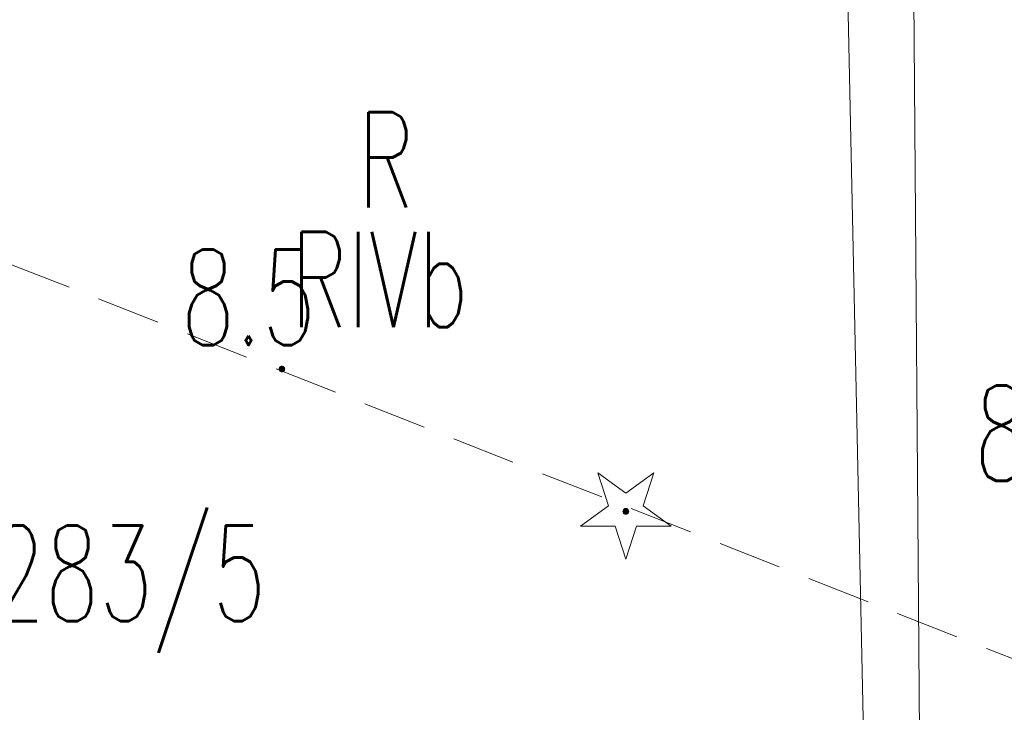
# Model space of a CAD drawing. Header units: millimetres. Extents: x -367306 to 168495, y -187323 to 82034.
# Tile 133 of 170: x 56413 to 71891, y 12026 to 22921. Entities that reach past the tile are written whole.
import ezdxf

# ---------------------------------------------------------------- set-up
doc = ezdxf.new("R2010")
doc.units = ezdxf.units.MM
doc.header["$MEASUREMENT"] = 0
doc.linetypes.add('L_0_04', pattern=[1500, 1000, -500])
for name, color, linetype, lineweight in [('Nowe_0_Nr_pióra__9', 7, 'Continuous', 13), ('Nowe_EGDE_O_Nr_pióra__8', 7, 'Continuous', 13), ('Nowe_EGKK_O_Nr_pióra__8', 7, 'Continuous', 13), ('Nowe_EGUG_O_Nr_pióra__8', 7, 'Continuous', 13), ('Nowe_OTRN_Nr_pióra__7', 7, 'Continuous', 13), ('Nowe_OTRN_Nr_pióra__8', 7, 'Continuous', 13), ('Nowe_OTRN_Nr_pióra__9', 7, 'Continuous', 13), ('Nowe_OTRN_O_Nr_pióra__8', 7, 'Continuous', 13), ('Nowe_OTZG_Nr_pióra__8', 7, 'Continuous', 13), ('Nowe_OTZG_Nr_pióra__9', 7, 'Continuous', 13), ('Nowe_SUEP_Nr_pióra__9', 7, 'Continuous', 13), ('Nowe_SUGP_Nr_pióra__9', 7, 'Continuous', 13)]:
    doc.layers.add(name, color=color, linetype=linetype, lineweight=lineweight)
doc.layers.add('Nowe_OTZG_Nr_pióra__94', color=7, linetype='Continuous', lineweight=13, true_color=0xe4ad2c)
doc.styles.add('STYL_AUTOMATYCZNY_3', font='Simplex.shx')

msp = doc.modelspace()

# ---------------------------------------------------------------- hatches: boundary and pattern name
at = {"layer": 'Nowe_OTRN_Nr_pióra__7', "linetype": 'Continuous', "lineweight": 13}
msp.add_hatch(color=7, dxfattribs=at).paths.add_polyline_path([(60489.7, 17425.9), (60491.3, 17414.3), (60495.8, 17403.4), (60502.9, 17394.1), (60512.2, 17386.9), (60523.1, 17382.4), (60534.7, 17380.9), (60546.4, 17382.4), (60557.2, 17386.9), (60566.5, 17394.1), (60573.7, 17403.4), (60578.2, 17414.3), (60579.7, 17425.9), (60578.2, 17437.6), (60573.7, 17448.4), (60566.5, 17457.7), (60557.2, 17464.9), (60546.4, 17469.4), (60534.7, 17470.9), (60523.1, 17469.4), (60512.2, 17464.9), (60502.9, 17457.7), (60495.8, 17448.4), (60491.3, 17437.6)])
at = {"layer": 'Nowe_OTZG_Nr_pióra__94', "linetype": 'Continuous', "lineweight": 13, "true_color": 0xe4ad2c}
msp.add_hatch(color=42, dxfattribs=at).paths.add_polyline_path([(65941.6, 15142), (65955.5, 15144.2), (65968.1, 15150.6), (65978, 15160.5), (65984.4, 15173.1), (65986.6, 15187), (65984.4, 15200.9), (65978, 15213.4), (65968.1, 15223.4), (65955.5, 15229.8), (65941.6, 15232), (65927.7, 15229.8), (65915.2, 15223.4), (65905.2, 15213.4), (65898.8, 15200.9), (65896.6, 15187), (65898.8, 15173.1), (65905.2, 15160.5), (65915.2, 15150.6), (65927.7, 15144.2)])

# ---------------------------------------------------------------- linework, layer by layer
at = {"layer": 'Nowe_0_Nr_pióra__9', "color": 7, "linetype": 'L_0_04', "lineweight": 13}
msp.add_lwpolyline([(-54175.8, -16615), (-36542.5, 13691.6), (-32491.5, 24497.6), (-41006.9, 52709.3), (-354.8, 78621.1), (4924.1, 35501.4), (-2954.1, 7738.8), (31962.3, -8247.3), (46488.5, 22925.7), (96328.3, 3296.1), (84395.1, -59501.6), (78496.2, -91288.2), (63259, -147476.2), (43808.2, -176834.2), (-26519.8, -152286.8), (-79150.4, -133916.5), (-87259.9, -85957.4)], close=True, dxfattribs=at)
at = {"layer": 'Nowe_OTRN_Nr_pióra__8', "color": 7, "linetype": 'Continuous', "lineweight": 13}
for p, q in [((60489.7, 17425.9), (60489.8, 17425.9)), ((60491.3, 17437.6), (60491.3, 17437.6)), ((60491.3, 17414.3), (60491.3, 17414.3)), ((60495.8, 17448.4), (60495.8, 17448.4)), ((60495.8, 17403.4), (60495.8, 17403.4)), ((60502.9, 17457.7), (60503, 17457.7)), ((60502.9, 17394.1), (60503, 17394.1)), ((60512.2, 17464.9), (60512.3, 17464.9)), ((60512.2, 17386.9), (60512.3, 17386.9)), ((60523.1, 17469.4), (60523.1, 17469.4)), ((60523.1, 17382.4), (60523.1, 17382.4)), ((60534.7, 17470.9), (60534.8, 17470.9)), ((60534.7, 17380.9), (60534.8, 17380.9)), ((60546.4, 17469.4), (60546.4, 17469.4)), ((60546.4, 17382.4), (60546.4, 17382.4)), ((60557.2, 17464.9), (60557.3, 17464.9)), ((60557.2, 17386.9), (60557.3, 17386.9)), ((60566.5, 17457.7), (60566.6, 17457.7)), ((60566.5, 17394.1), (60566.6, 17394.1)), ((60573.7, 17448.4), (60573.7, 17448.4)), ((60573.7, 17403.4), (60573.7, 17403.4)), ((60578.2, 17437.6), (60578.2, 17437.6)), ((60578.2, 17414.3), (60578.2, 17414.3)), ((60579.7, 17425.9), (60579.8, 17425.9))]:
    msp.add_line(p, q, dxfattribs=at)
at = {"layer": 'Nowe_OTRN_Nr_pióra__9', "color": 7, "linetype": 'Continuous', "lineweight": 13, "flags": 128}
msp.add_lwpolyline([(60489.7, 17425.9), (60491.3, 17414.3), (60495.8, 17403.4), (60502.9, 17394.1), (60512.2, 17386.9), (60523.1, 17382.4), (60534.7, 17380.9), (60546.4, 17382.4), (60557.2, 17386.9), (60566.5, 17394.1), (60573.7, 17403.4), (60578.2, 17414.3), (60579.7, 17425.9), (60578.2, 17437.6), (60573.7, 17448.4), (60566.5, 17457.7), (60557.2, 17464.9), (60546.4, 17469.4), (60534.7, 17470.9), (60523.1, 17469.4), (60512.2, 17464.9), (60502.9, 17457.7), (60495.8, 17448.4), (60491.3, 17437.6)], close=True, dxfattribs=at)
at = {"layer": 'Nowe_OTZG_Nr_pióra__8', "color": 7, "linetype": 'Continuous', "lineweight": 13}
for p, q in [((65500.8, 15793.8), (65500.8, 15793.8)), ((66382.5, 15793.8), (66382.5, 15793.8)), ((65941.6, 15473.5), (65941.7, 15473.5)), ((65669.1, 15275.5), (65669.2, 15275.5)), ((65896.6, 15187), (65896.7, 15187)), ((65898.8, 15200.9), (65898.9, 15200.9)), ((65898.8, 15173.1), (65898.9, 15173.1)), ((65905.2, 15213.4), (65905.3, 15213.4)), ((65915.2, 15223.4), (65915.2, 15223.4)), ((65927.7, 15229.8), (65927.8, 15229.8)), ((65941.6, 15232), (65941.7, 15232)), ((65955.5, 15229.8), (65955.6, 15229.8)), ((65968.1, 15223.4), (65968.1, 15223.4)), ((65978, 15213.4), (65978.1, 15213.4)), ((65984.4, 15200.9), (65984.5, 15200.9)), ((65984.4, 15173.1), (65984.5, 15173.1)), ((65986.6, 15187), (65986.7, 15187)), ((66214.1, 15275.5), (66214.1, 15275.5)), ((65905.2, 15160.5), (65905.3, 15160.5)), ((65915.2, 15150.6), (65915.2, 15150.6)), ((65927.7, 15144.2), (65927.8, 15144.2)), ((65941.6, 15142), (65941.7, 15142)), ((65955.5, 15144.2), (65955.6, 15144.2)), ((65968.1, 15150.6), (65968.1, 15150.6)), ((65978, 15160.5), (65978.1, 15160.5)), ((65228.3, 14955.2), (65228.3, 14955.2)), ((65773.2, 14955.2), (65773.3, 14955.2)), ((66110, 14955.2), (66110.1, 14955.2)), ((66655, 14955.2), (66655, 14955.2)), ((65941.6, 14436.9), (65941.7, 14436.9))]:
    msp.add_line(p, q, dxfattribs=at)
at = {"layer": 'Nowe_OTZG_Nr_pióra__9', "color": 7, "linetype": 'Continuous', "lineweight": 13, "flags": 128}
for points in [[(66214.1, 15275.5), (66655, 14955.2), (66110, 14955.2), (65941.6, 14436.9), (65773.2, 14955.2), (65228.3, 14955.2), (65669.1, 15275.5), (65500.8, 15793.8), (65941.6, 15473.5), (66382.5, 15793.8)], [(65941.6, 15142), (65955.5, 15144.2), (65968.1, 15150.6), (65978, 15160.5), (65984.4, 15173.1), (65986.6, 15187), (65984.4, 15200.9), (65978, 15213.4), (65968.1, 15223.4), (65955.5, 15229.8), (65941.6, 15232), (65927.7, 15229.8), (65915.2, 15223.4), (65905.2, 15213.4), (65898.8, 15200.9), (65896.6, 15187), (65898.8, 15173.1), (65905.2, 15160.5), (65915.2, 15150.6), (65927.7, 15144.2)]]:
    msp.add_lwpolyline(points, close=True, dxfattribs=at)
at = {"layer": 'Nowe_SUEP_Nr_pióra__9', "color": 7, "linetype": 'Continuous', "lineweight": 13, "flags": 128}
msp.add_lwpolyline([(62920.2, 48206.4), (62831.6, 47947), (64461.6, 46657), (69081.6, 39547), (69851.6, 3557), (70051.6, -5533), (64801.6, -60783), (61861.6, -74133), (55161.6, -100453), (52561.6, -111263), (44341.6, -132743), (40451.6, -140733), (22601.6, -168733), (12586.7, -181399.8)], dxfattribs=at)
msp.add_lwpolyline([(62920.2, 48206.4), (62831.6, 47947), (64461.6, 46657), (69081.6, 39547), (69851.6, 3557), (70051.6, -5533), (64801.6, -60783), (61861.6, -74133), (55161.6, -100453), (52561.6, -111263), (44341.6, -132743), (40451.6, -140733), (22601.6, -168733), (12586.7, -181399.8)], dxfattribs=at)
at = {"layer": 'Nowe_SUGP_Nr_pióra__9', "color": 7, "linetype": 'Continuous', "lineweight": 13, "flags": 128}
msp.add_lwpolyline([(66511.6, 45387), (65451.6, 41947), (70441.6, 26607), (70591.6, 7417), (70271.6, -4513), (71051.6, -23613), (70711.6, -28373), (68611.6, -31223), (63031.6, -57593), (61161.6, -63813), (37631.6, -131683), (30361.6, -143053), (18781.6, -160973), (25371.6, -165403), (32631.6, -170383), (34091.6, -171413), (25221.5, -183584.5)], dxfattribs=at)

# ---------------------------------------------------------------- texts
at = {"layer": 'Nowe_EGDE_O_Nr_pióra__8', "color": 7, "linetype": 'Continuous', "lineweight": 13, "insert": (55963.4, 12962.1), "char_height": 1500, "attachment_point": 7, "style": 'STYL_AUTOMATYCZNY_3'}
msp.add_mtext('\\A1;{\\W0.660000x;\\pql;\\FSimplex.shx;283/5}', dxfattribs=at)
at = {"layer": 'Nowe_EGKK_O_Nr_pióra__8', "color": 7, "linetype": 'Continuous', "lineweight": 13, "insert": (60675.7, 18081.8), "char_height": 1500, "attachment_point": 7, "style": 'STYL_AUTOMATYCZNY_3'}
msp.add_mtext('\\A1;{\\W0.660000x;\\pql;\\FSimplex.shx;RIVb}', dxfattribs=at)
at = {"layer": 'Nowe_EGUG_O_Nr_pióra__8', "color": 7, "linetype": 'Continuous', "lineweight": 13, "insert": (61724.2, 19965), "char_height": 1500, "attachment_point": 7, "style": 'STYL_AUTOMATYCZNY_3'}
msp.add_mtext('\\A1;{\\W0.660000x;\\pql;\\FSimplex.shx;R}', dxfattribs=at)
at = {"layer": 'Nowe_OTRN_O_Nr_pióra__8', "color": 7, "linetype": 'Continuous', "lineweight": 13, "char_height": 1500, "attachment_point": 7, "style": 'STYL_AUTOMATYCZNY_3'}
for s, insert in [('\\A1;{\\W0.660000x;\\pql;\\FSimplex.shx;8.5}', (58949.4, 17803.7)), ('\\A1;{\\W0.660000x;\\pql;\\FSimplex.shx;8.6}', (71421.5, 15664.7))]:
    msp.add_mtext(s, dxfattribs=dict(at, insert=insert))

doc.saveas('drawing.dxf')
